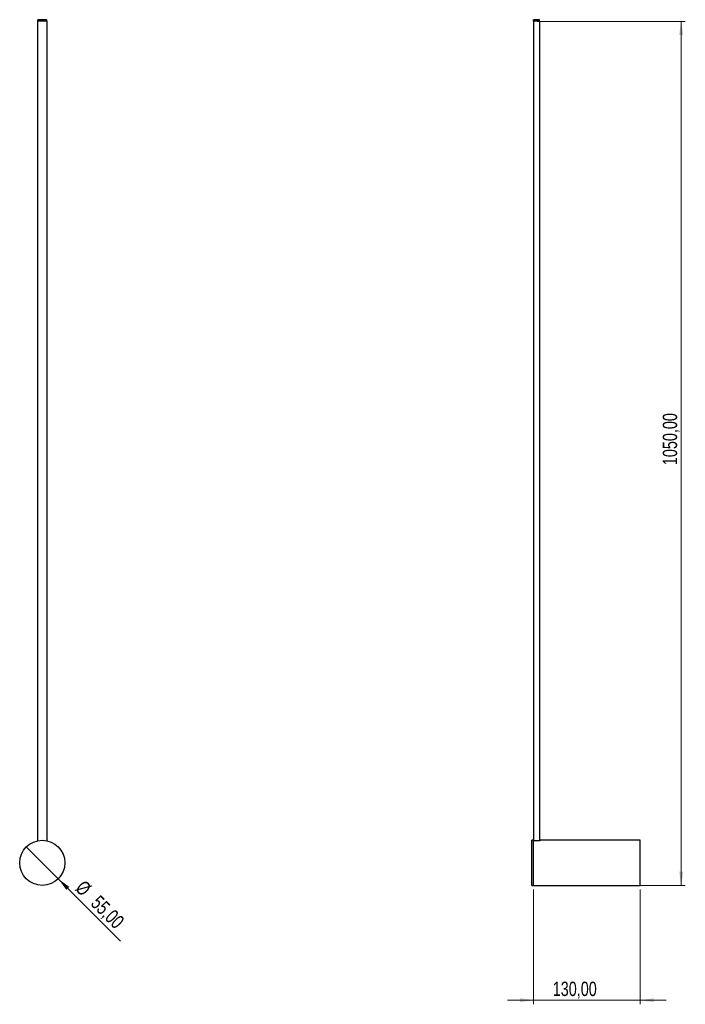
# Model space of a CAD drawing. Header units: millimetres. Extents: x 595 to 757, y 351 to 591.
import ezdxf

# ---------------------------------------------------------------- set-up
doc = ezdxf.new("R2010")
doc.units = ezdxf.units.MM
doc.styles.add('SLDTEXTSTYLE0', font='TXT', dxfattribs={"width": 0.75})
doc.dimstyles.new('SLDDIMSTYLE0', dxfattribs={"dimtxt": 3.5, "dimasz": 3.302, "dimexe": 0, "dimexo": 0.0625, "dimgap": 0.875, "dimtad": 1, "dimlfac": 5, "dimrnd": 1e-09, "dimzin": 12, "dimdsep": 46, "dimtxsty": 'SLDTEXTSTYLE0', "dimblk1": 'NONE', "dimsah": 1, "dimcen": 0, "dimadec": 0, "dimazin": 3, "dimtfac": 1, "dimtmove": 0, "dimatfit": 3, "dimldrblk": 'NONE', "dimfxl": 0, "dimfrac": 2, "dimtolj": 1, "dimtzin": 12, "dimarcsym": 0})
doc.dimstyles.new('SLDDIMSTYLE1', dxfattribs={"dimtxt": 3.5, "dimasz": 3.302, "dimexe": 0, "dimexo": 0.0625, "dimgap": 0.875, "dimtad": 1, "dimlfac": 5, "dimrnd": 1e-09, "dimzin": 12, "dimdsep": 46, "dimtxsty": 'SLDTEXTSTYLE0', "dimsah": 1, "dimcen": 0.09, "dimadec": 0, "dimazin": 3, "dimtfac": 1, "dimtofl": 0, "dimtmove": 0, "dimatfit": 3, "dimfxl": 0, "dimfrac": 2, "dimtolj": 1, "dimtzin": 12, "dimarcsym": 0})
doc.dimstyles.new('SLDDIMSTYLE2', dxfattribs={"dimtxt": 3.5, "dimasz": 3.302, "dimexe": 0, "dimexo": 0.0625, "dimgap": 0.875, "dimtad": 1, "dimlfac": 5, "dimrnd": 1e-09, "dimzin": 12, "dimdsep": 46, "dimtxsty": 'SLDTEXTSTYLE0', "dimsah": 1, "dimcen": 0.09, "dimadec": 0, "dimazin": 3, "dimtfac": 1, "dimtmove": 0, "dimatfit": 0, "dimfxl": 0, "dimfrac": 2, "dimtolj": 1, "dimtzin": 12, "dimarcsym": 0})

# ---------------------------------------------------------------- blocks, each defined once
blk = doc.blocks.new('_D')
at = {"color": 7, "linetype": 'Continuous', "lineweight": 0}
for q in [(596.6, 389.4), (619.6, 366.41)]:
    blk.add_line((604.38, 381.63), q, dxfattribs=at)
at = {"color": 7, "linetype": 'Continuous', "lineweight": 18}
blk.add_solid([(604.38, 381.63), (606.36, 378.93), (607.08, 379.65)], dxfattribs=at)
at = {"color": 7, "linetype": 'Continuous', "lineweight": 18, "char_height": 3.5, "attachment_point": 1, "rotation": 315, "style": 'SLDTEXTSTYLE0'}
for s, insert in [('%%c', (610.8, 381.54)), ('55,00', (614.57, 377.85))]:
    blk.add_mtext(s, dxfattribs=dict(at, insert=insert))
blk = doc.blocks.new('_None')
blk = doc.blocks.new('_D_1')
at = {"color": 7, "linetype": 'Continuous', "lineweight": 0}
for p, q in [((721.26, 590.71), (757.26, 590.71)), ((756.26, 380.01), (756.26, 590.71)), ((721.26, 380.01), (757.26, 380.01))]:
    blk.add_line(p, q, dxfattribs=at)
at = {"color": 7, "linetype": 'Continuous', "lineweight": 18}
for points in [[(756.26, 590.71), (755.75, 587.41), (756.77, 587.41)], [(756.26, 380.01), (756.77, 383.32), (755.75, 383.32)]]:
    blk.add_solid(points, dxfattribs=at)
at = {"color": 7, "linetype": 'Continuous', "lineweight": 18, "insert": (751.75, 482.49), "char_height": 3.5, "attachment_point": 1, "rotation": 90, "style": 'SLDTEXTSTYLE0'}
blk.add_mtext('1050,00', dxfattribs=at)
blk = doc.blocks.new('_D_2')
at = {"color": 7, "linetype": 'Continuous', "lineweight": 0}
for p, q in [((720.26, 379.01), (720.26, 351.01)), ((746.26, 379.01), (746.26, 351.01)), ((720.26, 352.01), (713.91, 352.01)), ((720.26, 352.01), (746.26, 352.01)), ((746.26, 352.01), (752.61, 352.01))]:
    blk.add_line(p, q, dxfattribs=at)
at = {"color": 7, "linetype": 'Continuous', "lineweight": 18}
for points in [[(720.26, 352.01), (716.96, 352.52), (716.96, 351.51)], [(746.26, 352.01), (749.56, 351.51), (749.56, 352.52)]]:
    blk.add_solid(points, dxfattribs=at)
at = {"color": 7, "linetype": 'Continuous', "lineweight": 18, "insert": (724.94, 356.53), "char_height": 3.5, "attachment_point": 1, "style": 'SLDTEXTSTYLE0'}
blk.add_mtext('130,00', dxfattribs=at)

msp = doc.modelspace()

# ---------------------------------------------------------------- linework, layer by layer
at = {"color": 7, "linetype": 'Continuous', "lineweight": 25}
for p, q in [((599.3928, 590.7142), (599.3728, 590.7142)), ((599.3728, 590.7142), (599.3728, 390.8989)), ((599.3928, 590.7142), (599.3928, 591.1142)), ((601.5928, 591.1142), (599.3928, 591.1142)), ((601.5928, 590.7142), (599.3928, 590.7142)), ((601.5928, 590.7142), (601.5928, 591.1142)), ((601.6128, 590.7142), (601.5928, 590.7142)), ((601.6128, 590.7142), (601.6128, 390.8989)), ((720.2274, 590.7142), (720.2274, 591.1142)), ((721.7274, 591.1142), (720.2274, 591.1142)), ((720.2574, 590.7142), (720.2274, 590.7142)), ((720.2574, 590.7142), (720.2574, 390.8989)), ((721.6974, 590.7142), (720.2574, 590.7142)), ((721.7274, 590.7142), (721.6974, 590.7142)), ((721.6974, 590.7142), (721.6974, 390.8794)), ((721.7274, 590.7142), (721.7274, 591.1142)), ((720.2574, 391.0142), (719.8574, 391.0142)), ((719.8574, 380.0142), (719.8574, 391.0142)), ((720.2574, 380.0142), (720.2574, 390.8989)), ((720.2574, 380.0142), (720.2574, 390.8794)), ((721.8174, 390.8794), (720.2574, 390.8794)), ((746.2574, 391.0142), (721.8174, 391.0142)), ((721.8174, 391.0142), (721.8174, 390.8794)), ((746.2574, 385.5142), (746.2574, 391.0142)), ((746.2574, 380.0142), (746.2574, 385.5142)), ((719.8574, 380.0142), (720.2574, 380.0142)), ((720.2574, 380.0142), (746.2574, 380.0142))]:
    msp.add_line(p, q, dxfattribs=at)
msp.add_circle((600.4928, 385.5142), 5.5, dxfattribs=at)

# ---------------------------------------------------------------- dimensions: what is measured, and where the dimension line sits
at = {"color": 7, "linetype": 'Continuous', "lineweight": 18}
dim = msp.add_linear_dim(base=(756.2574, 590.7142), p1=(720.2574, 380.0142), p2=(720.2574, 590.7142), angle=90, dimstyle='SLDDIMSTYLE1', dxfattribs=at)
dim.commit()
dim.dimension.update_dxf_attribs({"geometry": '_D_1', "text_midpoint": (756.2574, 490.891), "dimtype": 160})
dim = msp.add_diameter_dim_2p(p1=(596.6037, 389.4033), p2=(604.3818, 381.6251), dimstyle='SLDDIMSTYLE0', dxfattribs=at)
dim.commit()
dim.dimension.update_dxf_attribs({"geometry": '_D', "text_midpoint": (613.7611, 372.2459), "dimtype": 163})
dim = msp.add_linear_dim(base=(746.2574, 352.0142), p1=(720.2574, 380.0142), p2=(746.2574, 380.0142), dimstyle='SLDDIMSTYLE2', dxfattribs=at)
dim.commit()
dim.dimension.update_dxf_attribs({"geometry": '_D_2', "text_midpoint": (732.0505, 352.0142), "dimtype": 160})

doc.saveas('drawing.dxf')
